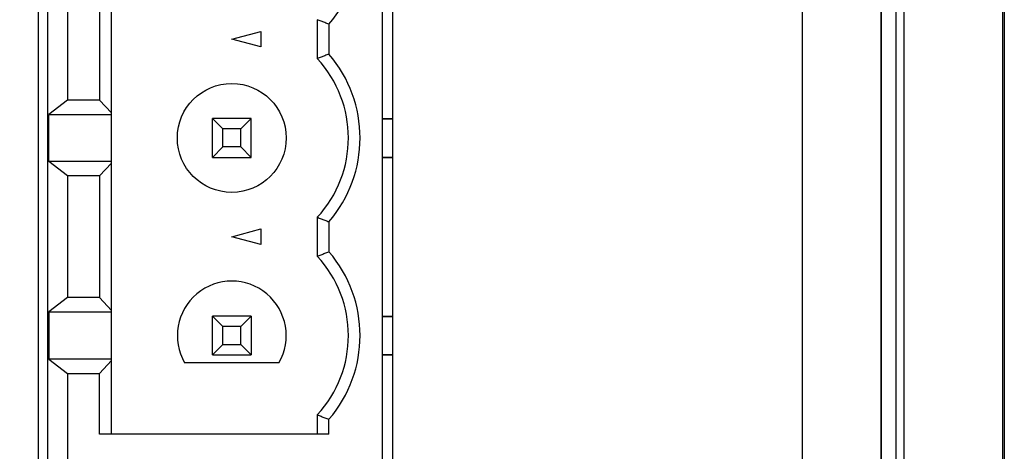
# Model space of a CAD drawing. Header units: inches. Extents: x 0 to 34, y 0 to 22.
# Tile 87 of 152: x 15.785 to 16.782, y 16.017 to 16.454. Entities that reach past the tile are written whole.
import ezdxf

# ---------------------------------------------------------------- set-up
doc = ezdxf.new("R2010")
doc.units = ezdxf.units.IN
doc.header["$LTSCALE"] = 1.87
doc.header["$MEASUREMENT"] = 0
doc.layers.get('0').update_dxf_attribs({"linetype": 'CONTINUOUS'})
doc.layers.add('DIMENSIONS', color=7, linetype='CONTINUOUS')
doc.styles.get("Standard").update_dxf_attribs({"font": 'txt', "width": 0.8})
doc.dimstyles.new('DIMSTYLE_1', dxfattribs={"dimtxt": 0.125, "dimasz": 0.18, "dimexe": 0.18, "dimexo": 0.0625, "dimgap": 0.09, "dimtad": 0, "dimtih": 1, "dimtoh": 1, "dimdec": 3, "dimzin": 4, "dimdsep": 46, "dimtxsty": 'STANDARD', "dimblk": '_FILLED', "dimblk1": '_FILLED', "dimblk2": '_FILLED', "dimcen": 0.09, "dimadec": 0, "dimazin": 0, "dimtp": 0.01, "dimtm": 0.01, "dimtfac": 1, "dimtdec": 3, "dimtofl": 0, "dimtmove": 0, "dimatfit": 3, "dimldrblk": '_FILLED', "dimfxl": 1, "dimtolj": 1, "dimtzin": 4, "dimarcsym": 0})

# ---------------------------------------------------------------- blocks, each defined once
blk = doc.blocks.new('_FILLED')
at = {"color": 0, "linetype": 'BYBLOCK'}
blk.add_solid([(0, 0), (-1, 0.1736), (-1, -0.1736)], dxfattribs=at)
blk = doc.blocks.new('*D12')
at = {"layer": 'DIMENSIONS', "color": 2, "linetype": 'CONTINUOUS'}
for p, q in [((12.2288, 17.59277), (12.2288, 17.95277)), ((14.8523, 17.59277), (12.1038, 17.59277)), ((12.85041, 16.7339), (12.1038, 16.7339)), ((12.2288, 16.7339), (12.2288, 16.3739)), ((15.93694, 16.7339), (13.08059, 16.7339))]:
    blk.add_line(p, q, dxfattribs=at)
at = {"layer": 'DIMENSIONS', "color": 2, "linetype": 'CONTINUOUS', "xscale": 0.18, "yscale": 0.18, "zscale": 0.18}
for p, rotation in [((12.2288, 17.59277), 270), ((12.2288, 16.7339), 90)]:
    blk.add_blockref('_FILLED', p, dxfattribs=dict(at, rotation=rotation))
at = {"layer": 'DIMENSIONS', "color": 2, "linetype": 'CONTINUOUS', "width": 0.8}
for s, p in [('.859', (11.8788, 17.12348)), ('[', (11.8788, 16.93598)), ('21.82', (11.9788, 16.93598)), (']', (12.4788, 16.93598))]:
    blk.add_text(s, height=0.125, dxfattribs=at).set_placement(p)

msp = doc.modelspace()

# ---------------------------------------------------------------- linework, layer by layer
at = {"color": 7, "linetype": 'CONTINUOUS'}
for p, q in [((15.80342, 17.0434), (15.80342, 15.8234)), ((16.16242, 15.8234), (16.16242, 17.0434)), ((15.81322, 15.8339), (15.81322, 17.0339)), ((16.1518, 17.0339), (16.1518, 15.8339)), ((15.87765, 16.0339), (15.87765, 16.8339)), ((16.68032, 15.0595), (16.68032, 16.6603)), ((16.78031, 15.08889), (16.78031, 16.63091)), ((16.57692, 16.57102), (16.57692, 15.14778)), ((16.65692, 16.5699), (16.65692, 15.1489)), ((16.65733, 15.1522), (16.65733, 16.5676)), ((16.67233, 15.1522), (16.67233, 16.5676)), ((15.83291, 16.49551), (15.83291, 16.37228)), ((15.86539, 16.49551), (15.86539, 16.37228)), ((16.08605, 16.4536), (16.08605, 16.4142)), ((16.09787, 16.44909), (16.09787, 16.4187)), ((15.99944, 16.4339), (16.02897, 16.44181)), ((16.02897, 16.42599), (15.99944, 16.4339)), ((16.02897, 16.44181), (16.02897, 16.42599)), ((15.83291, 16.37228), (15.81428, 16.35772)), ((15.86539, 16.37228), (15.83291, 16.37228)), ((15.87765, 16.35925), (15.86539, 16.37228)), ((15.81428, 16.31008), (15.81428, 16.35772)), ((15.81428, 16.35772), (15.87765, 16.35772)), ((15.97976, 16.31421), (15.97976, 16.35358)), ((15.97976, 16.35358), (15.9903, 16.34303)), ((16.01913, 16.35358), (15.97976, 16.35358)), ((16.01913, 16.35358), (16.00858, 16.34303)), ((16.01913, 16.31421), (16.01913, 16.35358)), ((16.1518, 16.35358), (16.16242, 16.35358)), ((16.1518, 16.35319), (16.16242, 16.35319)), ((15.9903, 16.32476), (15.9903, 16.34303)), ((16.00858, 16.34303), (15.9903, 16.34303)), ((16.00858, 16.32476), (16.00858, 16.34303)), ((15.9903, 16.32476), (15.97976, 16.31421)), ((16.00858, 16.32476), (15.9903, 16.32476)), ((16.01913, 16.31421), (16.00858, 16.32476)), ((15.97976, 16.31421), (16.01913, 16.31421)), ((16.1518, 16.31461), (16.16242, 16.31461)), ((16.1518, 16.31421), (16.16242, 16.31421)), ((15.83291, 16.29551), (15.81428, 16.31008)), ((15.87765, 16.31008), (15.81428, 16.31008)), ((15.86539, 16.29551), (15.87765, 16.30854)), ((15.83291, 16.29551), (15.83291, 16.17228)), ((15.86539, 16.29551), (15.83291, 16.29551)), ((15.86539, 16.29551), (15.86539, 16.17228)), ((16.08605, 16.2536), (16.08605, 16.2142)), ((16.09787, 16.24909), (16.09787, 16.2187)), ((15.99944, 16.2339), (16.02897, 16.24181)), ((16.02897, 16.24181), (16.02897, 16.22599)), ((16.02897, 16.22599), (15.99944, 16.2339)), ((15.83291, 16.17228), (15.81428, 16.15772)), ((15.86539, 16.17228), (15.83291, 16.17228)), ((15.87765, 16.15925), (15.86539, 16.17228)), ((15.81428, 16.15772), (15.81428, 16.11008)), ((15.81428, 16.15772), (15.87765, 16.15772)), ((15.97976, 16.11421), (15.97976, 16.15358)), ((15.97976, 16.15358), (15.9903, 16.14303)), ((16.01913, 16.15358), (15.97976, 16.15358)), ((16.01913, 16.15358), (16.00858, 16.14303)), ((16.01913, 16.15358), (16.01913, 16.11421)), ((16.1518, 16.15358), (16.16242, 16.15358)), ((16.1518, 16.15319), (16.16242, 16.15319)), ((15.9903, 16.12476), (15.9903, 16.14303)), ((16.00858, 16.14303), (15.9903, 16.14303)), ((16.00858, 16.12476), (16.00858, 16.14303)), ((15.9903, 16.12476), (15.97976, 16.11421)), ((15.9903, 16.12476), (16.00858, 16.12476)), ((16.01913, 16.11421), (16.00858, 16.12476)), ((16.1518, 16.11461), (16.16242, 16.11461)), ((15.81428, 16.11008), (15.83291, 16.09551)), ((15.87765, 16.11008), (15.81428, 16.11008)), ((15.86539, 16.09551), (15.87765, 16.10854)), ((16.04717, 16.10634), (15.95171, 16.10634)), ((15.97976, 16.11421), (16.01913, 16.11421)), ((16.1518, 16.11421), (16.16242, 16.11421)), ((15.83291, 16.09551), (15.83291, 15.8339)), ((15.83291, 16.09551), (15.86539, 16.09551)), ((15.86539, 16.0339), (15.86539, 16.09551)), ((16.08605, 16.0536), (16.08605, 16.0339)), ((16.09787, 16.0339), (16.09787, 16.04909)), ((16.09787, 16.0339), (15.86539, 16.0339))]:
    msp.add_line(p, q, dxfattribs=at)
msp.add_circle((15.99944, 16.3339), 0.05512, dxfattribs=at)
for centre, radius, start, end in [((15.99944, 16.5339), 0.12992, 319.25095, 40.74905), ((15.99944, 16.3339), 0.11811, 317.16657, 42.83343), ((15.99944, 16.3339), 0.12992, 319.25095, 40.74905), ((15.99944, 16.1339), 0.11811, 317.16657, 42.83343), ((15.99944, 16.1339), 0.12992, 319.25095, 40.74905), ((15.99944, 16.1339), 0.05512, 330, 210)]:
    msp.add_arc(centre, radius, start, end, dxfattribs=at)
for points, knots in [([(16.7818, 16.67167), (16.7818, 16.49123), (16.7818, 16.13035), (16.7818, 15.58903), (16.7818, 15.22815), (16.7818, 15.04771)], [0, 0, 0, 0, 0.333332, 0.666668, 1, 1, 1, 1]), ([(16.09787, 16.44909), (16.09649, 16.4496), (16.09381, 16.45061), (16.08987, 16.45211), (16.08731, 16.45311), (16.08605, 16.4536)], [0, 0, 0, 0, 0.347147, 0.680327, 1, 1, 1, 1]), ([(16.09787, 16.4187), (16.09649, 16.4182), (16.09381, 16.41719), (16.08987, 16.41569), (16.08731, 16.41469), (16.08605, 16.4142)], [0, 0, 0, 0, 0.347147, 0.680327, 1, 1, 1, 1]), ([(16.08605, 16.2536), (16.08731, 16.25311), (16.08987, 16.25211), (16.09381, 16.25061), (16.09649, 16.2496), (16.09787, 16.24909)], [0, 0, 0, 0, 0.31935, 0.65252, 1, 1, 1, 1]), ([(16.08605, 16.2142), (16.08731, 16.21469), (16.08987, 16.21569), (16.09381, 16.21719), (16.09649, 16.21819), (16.09787, 16.2187)], [0, 0, 0, 0, 0.31935, 0.65252, 1, 1, 1, 1]), ([(16.08605, 16.0536), (16.08731, 16.05311), (16.08987, 16.05211), (16.09381, 16.05061), (16.09649, 16.0496), (16.09787, 16.04909)], [0, 0, 0, 0, 0.31935, 0.65252, 1, 1, 1, 1])]:
    msp.add_open_spline(points, degree=3, knots=knots, dxfattribs=at)

# ---------------------------------------------------------------- dimensions: what is measured, and where the dimension line sits
at = {"layer": 'DIMENSIONS', "color": 2, "linetype": 'CONTINUOUS'}
dim = msp.add_linear_dim(base=(12.2288, 16.7339), p1=(14.8523, 17.59277), p2=(15.93694, 16.7339), angle=270, dimstyle='DIMSTYLE_1', dxfattribs=at)
dim.commit()
dim.dimension.update_dxf_attribs({"geometry": '*D12', "text_midpoint": (12.2288, 17.09223), "dimtype": 160})

doc.saveas('drawing.dxf')
